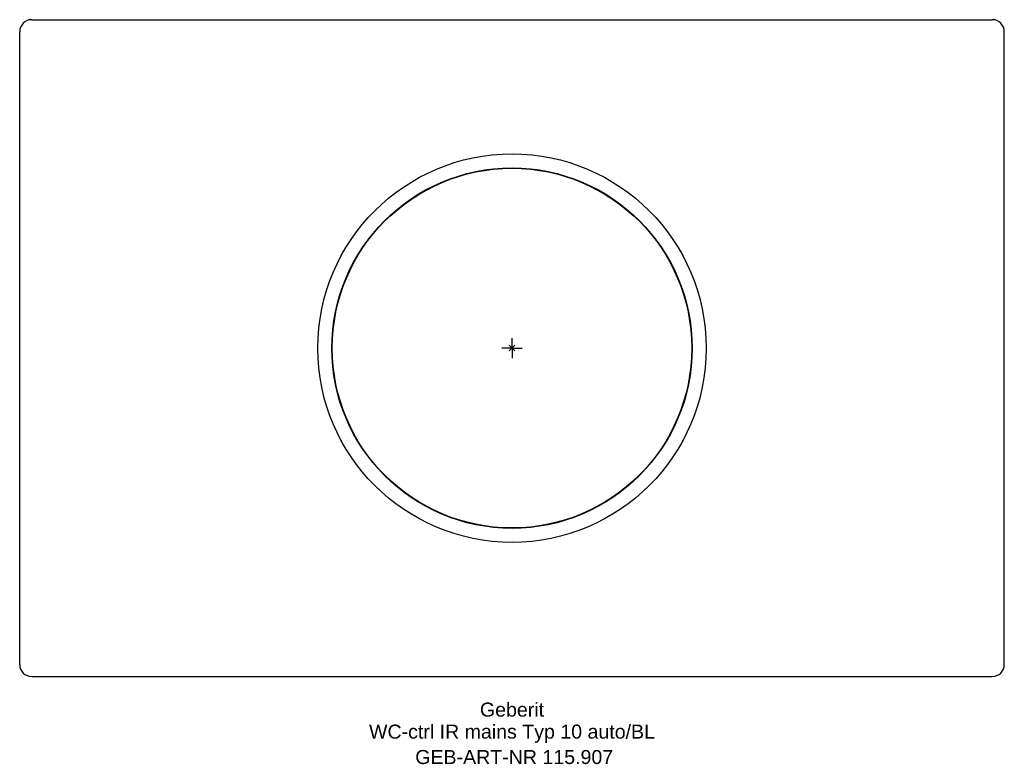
# Model space of a CAD drawing. Header units: millimetres. Extents: x -123 to 123, y -104 to 82.
import ezdxf
from ezdxf.enums import TextEntityAlignment as Align

# ---------------------------------------------------------------- set-up
doc = ezdxf.new("R2010")
doc.units = ezdxf.units.MM
doc.layers.get('0').update_dxf_attribs({"linetype": 'CONTINUOUS'})
for name, color, linetype, lineweight in [('Arbeitspunkt(DIN)', 7, 'CONTINUOUS', 25), ('GEB-ART-NR', 1, 'CONTINUOUS', 18), ('GEB-BEZUG', 2, 'CONTINUOUS', 25), ('GEB-TEXT', 5, 'CONTINUOUS', 18)]:
    doc.layers.add(name, color=color, linetype=linetype, lineweight=lineweight)
doc.layers.add('GEB-KONTUR-A', color=5, linetype='CONTINUOUS')
doc.styles.get("Standard").update_dxf_attribs({"font": 'arial.ttf'})

# ---------------------------------------------------------------- blocks, each defined once
blk = doc.blocks.new('Einfügepunkt')
at = {"layer": 'GEB-BEZUG'}
for p, q in [((-0.71, -0.71), (0.71, 0.71)), ((-0.71, 0.71), (0.71, -0.71))]:
    blk.add_line(p, q, dxfattribs=at)

msp = doc.modelspace()

# ---------------------------------------------------------------- linework, layer by layer
at = {"layer": 'Arbeitspunkt(DIN)', "ltscale": 5}
for q in [(0, 2.5), (-2.5, 0), (0, -2.5), (2.5, 0)]:
    msp.add_line((0, 0), q, dxfattribs=at)
at = {"layer": 'GEB-KONTUR-A', "ltscale": 5}
for p, q in [((-120, 82), (120, 82)), ((-123, -79), (-123, 79)), ((123, -79), (123, 79)), ((-120, -82), (120, -82))]:
    msp.add_line(p, q, dxfattribs=at)
for radius in [48.5, 45, 44.9]:
    msp.add_circle((0, 0), radius, dxfattribs=at)
for centre, start, end in [((-120, 79), 90, 180), ((120, 79), 0, 90), ((-120, -79), 180, 270), ((120, -79), 270, 0)]:
    msp.add_arc(centre, 3, start, end, dxfattribs=at)

# ---------------------------------------------------------------- block references
at = {"ltscale": 5}
msp.add_blockref('Einfügepunkt', (0, 0), dxfattribs=at)

# ---------------------------------------------------------------- texts
at = {"layer": 'GEB-ART-NR'}
msp.add_text('GEB-ART-NR 115.907', height=3.5, dxfattribs=at).set_placement((0.55, -103.84), align=Align.CENTER)
at = {"layer": 'GEB-TEXT'}
for s, p in [('Geberit', (0, -92)), ('WC-ctrl IR mains Typ 10 auto/BL', (0, -97.5))]:
    msp.add_text(s, height=3.5, dxfattribs=at).set_placement(p, align=Align.CENTER)

doc.saveas('drawing.dxf')
